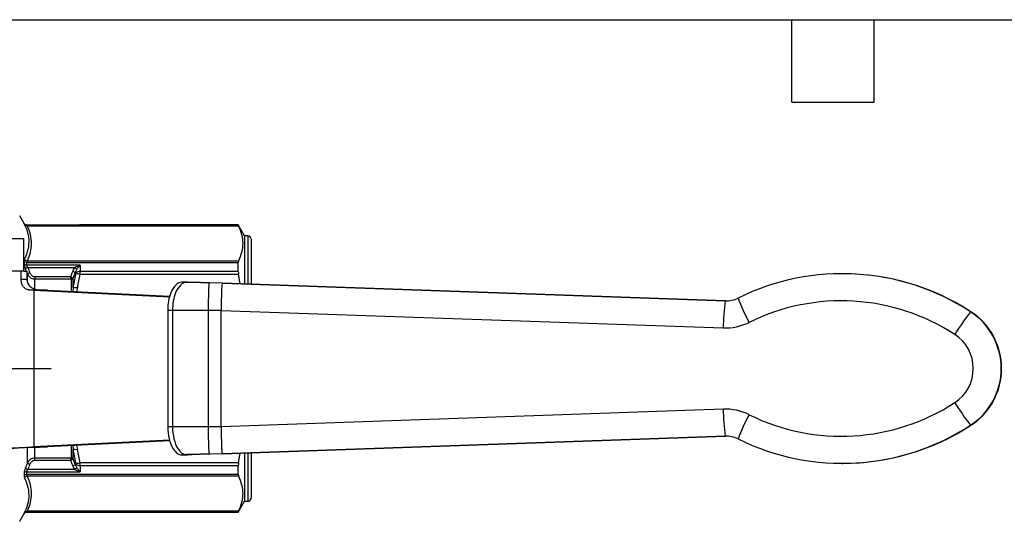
# Model space of a CAD drawing. Header units: inches. Extents: x 0.2 to 10.8, y 0.2 to 8.2.
# Tile 7 of 12: x 2.5 to 6.1, y 6.4 to 8.2. Entities that reach past the tile are written whole.
import ezdxf

# ---------------------------------------------------------------- set-up
doc = ezdxf.new("R2010")
doc.units = ezdxf.units.IN
doc.header["$MEASUREMENT"] = 0
doc.linetypes.add('SLD-Center', pattern=[0.75, 0.6, -0.05, 0.05, -0.05])
doc.linetypes.add('SLD-Solid', pattern=[0])
doc.layers.add('CENTER', color=40, linetype='SLD-Center')
doc.layers.add('TEXT', color=140, linetype='SLD-Solid', lineweight=25)

# ---------------------------------------------------------------- blocks, each defined once
blk = doc.blocks.new('SW_CENTERMARKSYMBOL_1')
at = {"layer": 'CENTER', "color": 0}
for p, q in [((0, 0.2), (0, 0.4346)), ((0, 0), (0, 0.1)), ((-0.2, 0), (-0.4346, 0)), ((0, 0), (-0.1, 0)), ((0, 0), (0, -0.1)), ((0, 0), (0.1, 0)), ((0.2, 0), (0.4346, 0)), ((0, -0.2), (0, -0.4346))]:
    blk.add_line(p, q, dxfattribs=at)

msp = doc.modelspace()

# ---------------------------------------------------------------- linework, layer by layer
for p, q in [((2.5601, 7.5072), (2.5425, 7.5376)), ((2.5585, 7.5099), (2.5585, 7.5096)), ((2.7632, 7.504), (2.5683, 7.504)), ((2.5687, 7.5037), (2.5687, 7.504)), ((2.5687, 7.504), (2.7626, 7.504)), ((3.3375, 7.5037), (2.5687, 7.5037)), ((2.5701, 7.5013), (3.3385, 7.5013)), ((3.3375, 7.5042), (2.7626, 7.5042)), ((2.7626, 7.5042), (2.7626, 7.504)), ((3.3602, 7.4648), (3.3375, 7.5042)), ((3.3375, 7.5037), (3.3375, 7.5042)), ((2.2443, 7.4549), (2.5571, 7.4549)), ((2.5571, 7.3368), (2.5571, 7.4549)), ((3.372, 7.4648), (3.3602, 7.4648)), ((3.3602, 7.4648), (3.3602, 7.2895)), ((3.372, 7.4648), (3.372, 7.2891)), ((3.3838, 7.453), (3.3838, 7.2887)), ((2.5585, 7.3715), (2.5585, 7.3618)), ((2.5625, 7.345), (2.5657, 7.3368)), ((2.5687, 7.3576), (2.5687, 7.3672)), ((2.5687, 7.3672), (3.3375, 7.3672)), ((2.7626, 7.3576), (2.5687, 7.3576)), ((3.3385, 7.3731), (2.5701, 7.3731)), ((2.5727, 7.3491), (2.7429, 7.3491)), ((2.7626, 7.3576), (2.7626, 7.3349)), ((3.3375, 7.3349), (3.3375, 7.3672)), ((2.5478, 7.3368), (2.5151, 7.3368)), ((2.5478, 7.3073), (2.5478, 7.3368)), ((2.5478, 7.3368), (2.5485, 7.3368)), ((2.5478, 7.3073), (2.5682, 7.3073)), ((2.5571, 7.3368), (2.5485, 7.3368)), ((2.5571, 7.3368), (2.5682, 7.3368)), ((2.5682, 7.3368), (2.5682, 7.3073)), ((2.5682, 7.3306), (2.5698, 7.3265)), ((2.5698, 7.3265), (2.5698, 7.2987)), ((2.7274, 7.3158), (2.5971, 7.3158)), ((2.5971, 7.308), (2.7292, 7.308)), ((2.5971, 7.2723), (2.5971, 7.308)), ((2.7297, 7.3064), (2.7297, 7.2627)), ((2.7365, 7.2753), (2.7365, 7.309)), ((2.7456, 7.3323), (2.7456, 7.3282)), ((2.7622, 7.3256), (3.3385, 7.3256)), ((3.3375, 7.3349), (2.7626, 7.3349)), ((3.3442, 7.2901), (3.3385, 7.3256)), ((5.535, 7.327), (5.5336, 7.327)), ((2.576, 7.2679), (2.614, 7.2679)), ((2.7365, 7.2753), (2.7358, 7.2624)), ((2.7509, 7.2617), (2.7536, 7.277)), ((3.1491, 7.2956), (3.1321, 7.2961)), ((3.1517, 7.2961), (3.1321, 7.2961)), ((3.1688, 7.2956), (3.1491, 7.2956)), ((3.1688, 7.2956), (3.1517, 7.2961)), ((3.1695, 7.2955), (3.1525, 7.2961)), ((3.2787, 7.2923), (3.2315, 7.2935)), ((3.2329, 7.2935), (3.2315, 7.2935)), ((3.2801, 7.2923), (3.2329, 7.2935)), ((5.1078, 7.2284), (3.2787, 7.2923)), ((3.2801, 7.2923), (3.2787, 7.2923)), ((3.2801, 7.2923), (5.1091, 7.2284)), ((2.5939, 7.2669), (2.5939, 6.6981)), ((2.5939, 7.2669), (3.0881, 7.2431)), ((2.6431, 7.2669), (2.5939, 7.2669)), ((2.6431, 7.2669), (3.0888, 7.2454)), ((5.1091, 7.2284), (5.1078, 7.2284)), ((5.1091, 7.2284), (5.1126, 7.2283)), ((3.0983, 7.1938), (3.081, 7.1938)), ((3.081, 7.1938), (3.081, 6.7712)), ((3.0983, 7.1938), (3.0983, 6.7712)), ((3.2753, 7.1938), (3.228, 7.1938)), ((3.228, 7.1938), (3.228, 6.7712)), ((3.2753, 6.7712), (3.2753, 7.1938)), ((3.2753, 7.1938), (5.1009, 7.13)), ((6.001, 7.1889), (5.9996, 7.1889)), ((5.1009, 6.835), (3.2753, 6.7712)), ((3.0983, 6.7712), (3.081, 6.7712)), ((3.2753, 6.7712), (3.228, 6.7712)), ((6.001, 6.7761), (5.9996, 6.7761)), ((3.2787, 6.6727), (5.1078, 6.7366)), ((5.1091, 6.7366), (3.2801, 6.6727)), ((5.1078, 6.7366), (5.1091, 6.7366)), ((5.1126, 6.7367), (5.1091, 6.7366)), ((2.576, 6.6971), (2.614, 6.6971)), ((3.0879, 6.7219), (2.5939, 6.6981)), ((2.5939, 6.6981), (2.6431, 6.6981)), ((2.5971, 6.657), (2.5971, 6.6952)), ((3.0884, 6.7195), (2.6431, 6.6981)), ((2.7297, 6.7023), (2.7297, 6.6586)), ((2.7358, 6.7026), (2.7365, 6.6897)), ((2.7536, 6.688), (2.7508, 6.7033)), ((2.5698, 6.6941), (2.5698, 6.6385)), ((2.7365, 6.6561), (2.7365, 6.6897)), ((3.1491, 6.6695), (3.1321, 6.6689)), ((3.1321, 6.6689), (3.1517, 6.6689)), ((3.1491, 6.6695), (3.1688, 6.6695)), ((3.1688, 6.6695), (3.1517, 6.6689)), ((3.1525, 6.6689), (3.1695, 6.6695)), ((3.2787, 6.6727), (3.2315, 6.6715)), ((3.2315, 6.6715), (3.2329, 6.6715)), ((3.2801, 6.6727), (3.2329, 6.6715)), ((3.2801, 6.6727), (3.2787, 6.6727)), ((3.3385, 6.6394), (3.3438, 6.6749)), ((3.3602, 6.6755), (3.3602, 6.5002)), ((3.372, 6.6759), (3.372, 6.5002)), ((3.3838, 6.6763), (3.3838, 6.512)), ((2.7292, 6.657), (2.5971, 6.657)), ((2.5971, 6.6492), (2.7274, 6.6492)), ((2.7456, 6.6368), (2.7456, 6.6327)), ((3.3385, 6.6394), (2.7622, 6.6394)), ((2.7626, 6.6302), (3.3375, 6.6302)), ((2.7626, 6.6302), (2.7626, 6.6074)), ((3.3375, 6.5978), (3.3375, 6.6302)), ((5.5336, 6.638), (5.535, 6.638)), ((2.5585, 6.6032), (2.5585, 6.5935)), ((2.5687, 6.5978), (2.5687, 6.6074)), ((2.5687, 6.6074), (2.7626, 6.6074)), ((3.3375, 6.5978), (2.5687, 6.5978)), ((2.5701, 6.592), (3.3385, 6.592)), ((2.7429, 6.6159), (2.5727, 6.6159)), ((3.3375, 6.4609), (3.3602, 6.5002)), ((3.3602, 6.5002), (3.372, 6.5002)), ((2.5425, 6.4274), (2.5601, 6.4578)), ((2.5585, 6.4555), (2.5585, 6.4551)), ((2.5683, 6.461), (2.7632, 6.461)), ((2.5687, 6.4614), (3.3375, 6.4614)), ((2.5687, 6.461), (2.5687, 6.4614)), ((2.7626, 6.461), (2.5687, 6.461)), ((3.3385, 6.4637), (2.5701, 6.4637)), ((2.7626, 6.461), (2.7626, 6.4609)), ((2.7626, 6.4609), (3.3375, 6.4609)), ((3.3375, 6.4609), (3.3375, 6.4614))]:
    msp.add_line(p, q)
for centre, radius, start, end in [((2.7626, 7.4845), 0.0197, 90, 96.7594), ((3.372, 7.453), 0.0118, 0, 90), ((5.5336, 6.4717), 0.8553, 56.9853, 116.2917), ((5.535, 6.4716), 0.8554, 56.9863, 89.9988), ((5.1112, 7.3267), 0.0983, 267.9994, 296.2919), ((5.8513, 7.5019), 0.7447, 200.7103, 208.1741), ((5.8125, 7.1298), 0.7117, 172.0335, 179.9786), ((5.5302, 6.4715), 0.757, 56.9854, 116.2916), ((6.7128, 6.6355), 0.9026, 142.1886, 148.5596), ((5.8655, 6.9825), 0.2461, 303.0224, 56.9776), ((5.8669, 6.9825), 0.2461, 303.0224, 56.9776), ((5.1078, 7.3265), 0.1966, 267.9994, 296.2919), ((5.8622, 6.9825), 0.1477, 303.0228, 56.9772), ((5.5302, 7.4935), 0.757, 243.7084, 303.0146), ((6.7128, 7.3295), 0.9026, 211.4404, 217.8114), ((5.1078, 6.6385), 0.1966, 63.7081, 92.0006), ((5.8125, 6.8352), 0.7117, 180.0214, 187.9665), ((5.8513, 6.4631), 0.7447, 151.8259, 159.2897), ((5.5336, 7.4934), 0.8553, 243.7084, 303.0146), ((5.535, 7.4934), 0.8554, 270.0011, 303.0138), ((5.1112, 6.6384), 0.0983, 63.7081, 92.0006), ((3.372, 6.512), 0.0118, 270, 0), ((2.7626, 6.4805), 0.0197, 263.2406, 270)]:
    msp.add_arc(centre, radius, start, end)
for points in [[(2.5687, 7.504), (2.5646, 7.504), (2.5605, 7.5064), (2.5585, 7.5099)], [(2.5585, 7.5096), (2.5585, 7.5093), (2.5589, 7.5082), (2.5598, 7.5063)], [(2.5701, 7.5013), (2.5692, 7.5027), (2.5687, 7.5035), (2.5687, 7.5037)], [(3.3375, 7.5037), (3.3375, 7.5035), (3.3378, 7.5027), (3.3385, 7.5013)], [(2.5598, 7.3795), (2.5589, 7.3776), (2.5585, 7.3749), (2.5585, 7.3715)], [(2.5687, 7.3672), (2.5646, 7.3672), (2.5605, 7.3689), (2.5585, 7.3715)], [(2.5585, 7.3618), (2.5585, 7.3574), (2.56, 7.351), (2.5625, 7.345)], [(2.5687, 7.3672), (2.5687, 7.3697), (2.5692, 7.3717), (2.5701, 7.3731)], [(2.5727, 7.3491), (2.5703, 7.3521), (2.5687, 7.3553), (2.5687, 7.3576)], [(2.58, 7.3305), (2.5776, 7.3367), (2.5752, 7.3429), (2.5727, 7.3491)], [(2.7429, 7.3491), (2.7397, 7.3454), (2.7372, 7.3409), (2.7354, 7.3363)], [(2.7429, 7.3491), (2.7458, 7.3466), (2.7487, 7.3441), (2.7503, 7.3427)], [(2.7456, 7.3323), (2.7467, 7.3361), (2.7483, 7.3397), (2.7503, 7.3427)], [(3.3385, 7.3731), (3.3378, 7.3716), (3.3375, 7.3697), (3.3375, 7.3672)], [(2.5971, 7.3158), (2.5971, 7.313), (2.5971, 7.3102), (2.5971, 7.308)], [(2.7354, 7.3363), (2.7327, 7.3295), (2.73, 7.3227), (2.7274, 7.3158)], [(2.7341, 7.3114), (2.7322, 7.3126), (2.7298, 7.3143), (2.7274, 7.3158)], [(2.7274, 7.3158), (2.7281, 7.3131), (2.7287, 7.3103), (2.7292, 7.308)], [(2.7292, 7.308), (2.731, 7.3087), (2.7328, 7.3099), (2.7341, 7.3114)], [(2.7292, 7.308), (2.7296, 7.3075), (2.7297, 7.3069), (2.7297, 7.3064)], [(2.7365, 7.309), (2.7361, 7.3097), (2.7354, 7.3105), (2.7341, 7.3114)], [(2.7365, 7.309), (2.7395, 7.3168), (2.7425, 7.3245), (2.7456, 7.3323)], [(2.7452, 7.3247), (2.7418, 7.3083), (2.7389, 7.2919), (2.7365, 7.2753)], [(2.7456, 7.3282), (2.7456, 7.3272), (2.7455, 7.326), (2.7452, 7.3247)], [(2.7536, 7.277), (2.756, 7.2933), (2.7589, 7.3095), (2.7622, 7.3256)], [(2.7622, 7.3256), (2.7625, 7.329), (2.7626, 7.3322), (2.7626, 7.3349)], [(3.3375, 7.3349), (3.3375, 7.3321), (3.3378, 7.329), (3.3385, 7.3256)], [(2.5939, 7.2669), (2.5881, 7.2672), (2.5821, 7.2676), (2.576, 7.2679)], [(2.614, 7.2679), (2.624, 7.2676), (2.6337, 7.2672), (2.6431, 7.2669)], [(3.2315, 7.2935), (3.2027, 7.2942), (3.1741, 7.2949), (3.1491, 7.2956)], [(3.2329, 7.2935), (3.2104, 7.2942), (3.1882, 7.2949), (3.1688, 7.2956)], [(3.228, 7.1938), (3.1829, 7.1938), (3.1379, 7.1938), (3.0983, 7.1938)], [(3.228, 6.7712), (3.1829, 6.7712), (3.1379, 6.7712), (3.0983, 6.7712)], [(2.7365, 6.6897), (2.7389, 6.6732), (2.7418, 6.6567), (2.7452, 6.6403)], [(2.7622, 6.6394), (2.7589, 6.6555), (2.756, 6.6717), (2.7536, 6.688)], [(3.2315, 6.6715), (3.2027, 6.6708), (3.1741, 6.6701), (3.1491, 6.6695)], [(3.2329, 6.6715), (3.2104, 6.6708), (3.1882, 6.6701), (3.1688, 6.6695)], [(2.5698, 6.6385), (2.5674, 6.6323), (2.5649, 6.6262), (2.5625, 6.62)], [(2.5727, 6.6159), (2.5752, 6.6221), (2.5776, 6.6283), (2.58, 6.6345)], [(2.7292, 6.657), (2.7287, 6.6548), (2.7281, 6.6519), (2.7274, 6.6492)], [(2.7274, 6.6492), (2.7298, 6.6508), (2.7322, 6.6524), (2.7341, 6.6536)], [(2.7274, 6.6492), (2.73, 6.6423), (2.7327, 6.6355), (2.7354, 6.6287)], [(2.7297, 6.6586), (2.7297, 6.6581), (2.7296, 6.6575), (2.7292, 6.657)], [(2.7341, 6.6536), (2.7328, 6.6551), (2.731, 6.6563), (2.7292, 6.657)], [(2.7341, 6.6536), (2.7354, 6.6545), (2.7361, 6.6553), (2.7365, 6.6561)], [(2.7354, 6.6287), (2.7372, 6.6241), (2.7397, 6.6197), (2.7429, 6.6159)], [(2.7456, 6.6327), (2.7425, 6.6405), (2.7395, 6.6483), (2.7365, 6.6561)], [(2.7452, 6.6403), (2.7455, 6.6391), (2.7456, 6.6378), (2.7456, 6.6368)], [(2.7503, 6.6223), (2.7483, 6.6254), (2.7467, 6.629), (2.7456, 6.6327)], [(2.7626, 6.6302), (2.7626, 6.6329), (2.7625, 6.6361), (2.7622, 6.6394)], [(3.3385, 6.6394), (3.3378, 6.636), (3.3375, 6.6329), (3.3375, 6.6302)], [(2.5625, 6.62), (2.56, 6.6141), (2.5585, 6.6076), (2.5585, 6.6032)], [(2.5687, 6.6074), (2.5646, 6.6074), (2.5605, 6.6057), (2.5585, 6.6032)], [(2.5585, 6.5935), (2.5585, 6.5901), (2.5589, 6.5874), (2.5598, 6.5855)], [(2.5687, 6.6074), (2.5687, 6.6097), (2.5703, 6.6129), (2.5727, 6.6159)], [(2.5701, 6.592), (2.5692, 6.5933), (2.5687, 6.5954), (2.5687, 6.5978)], [(3.3375, 6.5978), (3.3375, 6.5953), (3.3378, 6.5934), (3.3385, 6.592)], [(2.5585, 6.4551), (2.5605, 6.4587), (2.5646, 6.461), (2.5687, 6.461)], [(2.5598, 6.4587), (2.5589, 6.4568), (2.5585, 6.4557), (2.5585, 6.4555)], [(2.5687, 6.4614), (2.5687, 6.4615), (2.5692, 6.4623), (2.5701, 6.4637)], [(3.3385, 6.4637), (3.3378, 6.4623), (3.3375, 6.4615), (3.3375, 6.4614)]]:
    msp.add_open_spline(points, degree=3)
for points, knots in [([(2.5606, 7.5063), (2.5602, 7.5071), (2.5593, 7.5087), (2.5586, 7.5097), (2.5585, 7.5099), (2.5585, 7.5099)], [0, 0, 0, 0, 0.329303, 0.670867, 1, 1, 1, 1]), ([(2.5687, 7.5037), (2.5663, 7.5037), (2.5622, 7.5049), (2.5593, 7.508), (2.5585, 7.5096)], [0, 0, 0, 0, 0.571429, 1, 1, 1, 1]), ([(2.5598, 7.5063), (2.5685, 7.4882), (2.5811, 7.4456), (2.5713, 7.4032), (2.5598, 7.3795)], [0, 0, 0, 0, 0.366657, 0.855533, 0.855533, 0.855533, 0.855533]), ([(2.5701, 7.5013), (2.5683, 7.5012), (2.5641, 7.5018), (2.561, 7.5044), (2.5598, 7.5063)], [0, 0, 0, 0, 0.428571, 1, 1, 1, 1]), ([(2.5697, 7.5032), (2.5687, 7.5033), (2.5668, 7.5035), (2.5644, 7.5042), (2.5627, 7.505), (2.5616, 7.5057), (2.5606, 7.5065), (2.5603, 7.507), (2.5601, 7.5072)], [0, 0, 0, 0, 0.203164, 0.415975, 0.534693, 0.667426, 0.820218, 1, 1, 1, 1]), ([(2.5701, 7.3731), (2.5801, 7.3942), (2.5857, 7.4157), (2.5858, 7.4587), (2.5801, 7.4802), (2.5701, 7.5013)], [0, 0, 0, 0, 0.5, 0.5, 1, 1, 1, 1]), ([(3.3385, 7.3731), (3.3495, 7.3956), (3.3545, 7.4164), (3.3545, 7.458), (3.3495, 7.4787), (3.3385, 7.5013)], [0, 0, 0, 0, 0.5, 0.5, 1, 1, 1, 1]), ([(2.5701, 7.3731), (2.5677, 7.3732), (2.5635, 7.3748), (2.5607, 7.378), (2.5598, 7.3795)], [0, 0, 0, 0, 0.571429, 1, 1, 1, 1]), ([(2.5687, 7.3576), (2.5663, 7.3576), (2.5622, 7.3585), (2.5593, 7.3607), (2.5585, 7.3618)], [0, 0, 0, 0, 0.571429, 1, 1, 1, 1]), ([(2.5727, 7.3491), (2.5708, 7.3483), (2.5664, 7.3466), (2.5634, 7.3453), (2.5625, 7.345)], [0, 0, 0, 0, 0.428571, 1, 1, 1, 1]), ([(2.7626, 7.3576), (2.7625, 7.3575), (2.7623, 7.3575), (2.7555, 7.3553), (2.7487, 7.3524), (2.7429, 7.3491)], [0, 0, 0, 0, 0.00176764, 0.00176764, 0.06928478, 0.06928478, 0.06928478, 0.06928478]), ([(2.7503, 7.3427), (2.754, 7.3481), (2.7582, 7.3532), (2.7624, 7.3574), (2.7625, 7.3575), (2.7626, 7.3576)], [0, 0, 0, 0, 0.06751714, 0.06751714, 0.06928478, 0.06928478, 0.06928478, 0.06928478]), ([(2.576, 7.2679), (2.5718, 7.2682), (2.5677, 7.2697), (2.5605, 7.2746), (2.5574, 7.278), (2.5526, 7.2854), (2.5508, 7.2896), (2.5484, 7.2982), (2.5478, 7.3027), (2.5478, 7.3073)], [0, 0, 0, 0, 0.25, 0.25, 0.5, 0.5, 0.75, 0.75, 1, 1, 1, 1]), ([(2.5682, 7.3073), (2.5682, 7.3015), (2.5698, 7.2959), (2.5754, 7.286), (2.5793, 7.2818), (2.5882, 7.2751), (2.5932, 7.2725), (2.6035, 7.2691), (2.6087, 7.2681), (2.614, 7.2679)], [0, 0, 0, 0, 0.25, 0.25, 0.5, 0.5, 0.75, 0.75, 1, 1, 1, 1]), ([(2.58, 7.3305), (2.5775, 7.3296), (2.5732, 7.3278), (2.5705, 7.3268), (2.5698, 7.3265)], [0, 0, 0, 0, 0.571429, 1, 1, 1, 1]), ([(2.5698, 7.3265), (2.5725, 7.3212), (2.5774, 7.3149), (2.588, 7.3092), (2.5935, 7.308), (2.5971, 7.308)], [0, 0, 0, 0, 0.03455073, 0.04318841, 0.06046378, 0.06046378, 0.06046378, 0.06046378]), ([(2.5971, 7.3158), (2.5931, 7.3158), (2.5893, 7.3178), (2.5836, 7.3233), (2.5815, 7.3268), (2.58, 7.3305)], [0, 0, 0, 0, 0.5, 0.5, 1, 1, 1, 1]), ([(2.7297, 7.3064), (2.7313, 7.3064), (2.734, 7.3069), (2.7359, 7.3083), (2.7365, 7.309)], [0, 0, 0, 0, 0.571429, 1, 1, 1, 1]), ([(2.7354, 7.3363), (2.7373, 7.3356), (2.7416, 7.3338), (2.7447, 7.3326), (2.7456, 7.3323)], [0, 0, 0, 0, 0.428571, 1, 1, 1, 1]), ([(2.7622, 7.3256), (2.7583, 7.3263), (2.7513, 7.3267), (2.7466, 7.3255), (2.7452, 7.3247)], [0, 0, 0, 0, 0.571429, 1, 1, 1, 1]), ([(2.7626, 7.3349), (2.7597, 7.3349), (2.7528, 7.3338), (2.7476, 7.3305), (2.7456, 7.3282)], [0, 0, 0, 0, 0.428571, 1, 1, 1, 1]), ([(2.7365, 7.2753), (2.7379, 7.2761), (2.7427, 7.2776), (2.7496, 7.2775), (2.7536, 7.277)], [0, 0, 0, 0, 0.428571, 1, 1, 1, 1]), ([(3.1321, 7.2961), (3.1168, 7.2961), (3.1016, 7.2814), (3.0921, 7.2576), (3.0849, 7.2398), (3.081, 7.2168), (3.081, 7.1938)], [0, 0, 0, 0, 0.897598, 0.897598, 0.897598, 1.570796, 1.570796, 1.570796, 1.570796]), ([(3.1491, 7.2956), (3.1339, 7.2956), (3.1188, 7.281), (3.1093, 7.2573), (3.1022, 7.2396), (3.0983, 7.2167), (3.0983, 7.1938)], [0, 0, 0, 0, 0.897598, 0.897598, 0.897598, 1.570796, 1.570796, 1.570796, 1.570796]), ([(3.2315, 7.2935), (3.2305, 7.2935), (3.2287, 7.2686), (3.228, 7.2162), (3.228, 7.1938)], [-1.570796, -1.570796, -1.570796, -1.570796, -0.673198, 0, 0, 0, 0]), ([(3.2764, 7.2677), (3.2762, 7.2585), (3.2759, 7.247), (3.2755, 7.2217), (3.2753, 7.2077), (3.2753, 7.1938)], [0, 0, 0, 0, 0.5, 0.5, 1, 1, 1, 1]), ([(3.2787, 7.2923), (3.2784, 7.2923), (3.2781, 7.2901), (3.2773, 7.2817), (3.2769, 7.2755), (3.2764, 7.2677)], [0, 0, 0, 0, 0.5, 0.5, 1, 1, 1, 1]), ([(3.081, 6.7712), (3.081, 6.7406), (3.0883, 6.7103), (3.1002, 6.6912), (3.1091, 6.6769), (3.1206, 6.6689), (3.1321, 6.6689)], [-1.570796, -1.570796, -1.570796, -1.570796, -0.673198, -0.673198, -0.673198, 0, 0, 0, 0]), ([(3.0983, 6.7712), (3.0983, 6.7408), (3.1055, 6.7106), (3.1174, 6.6916), (3.1262, 6.6774), (3.1377, 6.6695), (3.1491, 6.6695)], [-1.570796, -1.570796, -1.570796, -1.570796, -0.673198, -0.673198, -0.673198, 0, 0, 0, 0]), ([(3.228, 6.7712), (3.228, 6.7414), (3.2289, 6.6896), (3.2307, 6.6715), (3.2315, 6.6715)], [0, 0, 0, 0, 0.897598, 1.570796, 1.570796, 1.570796, 1.570796]), ([(3.2753, 6.7712), (3.2753, 6.7573), (3.2755, 6.7434), (3.2759, 6.718), (3.2762, 6.7065), (3.2764, 6.6973)], [0, 0, 0, 0, 0.5, 0.5, 1, 1, 1, 1]), ([(2.5151, 6.6928), (2.5256, 6.6935), (2.536, 6.6942), (2.5564, 6.6957), (2.5664, 6.6964), (2.576, 6.6971)], [0, 0, 0, 0, 0.0796034, 0.0796034, 0.1592069, 0.1592069, 0.1592069, 0.1592069]), ([(2.614, 6.6971), (2.5984, 6.6964), (2.5822, 6.6957), (2.549, 6.6942), (2.5321, 6.6935), (2.5151, 6.6928)], [0, 0, 0, 0, 0.129171, 0.129171, 0.258342, 0.258342, 0.258342, 0.258342]), ([(2.576, 6.6971), (2.5791, 6.6973), (2.5821, 6.6974), (2.5881, 6.6978), (2.591, 6.698), (2.5939, 6.6981)], [0, 0, 0, 0, 0.02540212, 0.02540212, 0.05080423, 0.05080423, 0.05080423, 0.05080423]), ([(2.6431, 6.6981), (2.6384, 6.698), (2.6336, 6.6978), (2.6239, 6.6974), (2.619, 6.6973), (2.614, 6.6971)], [0, 0, 0, 0, 0.04124237, 0.04124237, 0.08248473, 0.08248473, 0.08248473, 0.08248473]), ([(3.2764, 6.6973), (3.2765, 6.696), (3.2766, 6.6933), (3.2768, 6.6897), (3.277, 6.6865), (3.2771, 6.6835), (3.2773, 6.681), (3.2775, 6.6787), (3.2777, 6.6769), (3.2779, 6.6753), (3.2781, 6.6741), (3.2783, 6.6733), (3.2785, 6.6728), (3.2786, 6.6727), (3.2787, 6.6727)], [0, 0, 0, 0, 0.0868529, 0.1730649, 0.2586363, 0.3435673, 0.4278584, 0.5115097, 0.5945215, 0.6768942, 0.7586281, 0.8397234, 0.9201806, 1, 1, 1, 1]), ([(2.7536, 6.688), (2.7496, 6.6875), (2.7427, 6.6875), (2.7379, 6.6889), (2.7365, 6.6897)], [0, 0, 0, 0, 0.571429, 1, 1, 1, 1]), ([(2.5971, 6.657), (2.5917, 6.657), (2.5794, 6.6528), (2.5725, 6.6438), (2.5698, 6.6385)], [0, 0, 0, 0, 0.02588824, 0.0604059, 0.0604059, 0.0604059, 0.0604059]), ([(2.58, 6.6345), (2.5782, 6.6352), (2.5738, 6.6369), (2.5707, 6.6381), (2.5698, 6.6385)], [0, 0, 0, 0, 0.428571, 1, 1, 1, 1]), ([(2.58, 6.6345), (2.5815, 6.6382), (2.5836, 6.6417), (2.5893, 6.6472), (2.5931, 6.6492), (2.5971, 6.6492)], [0, 0, 0, 0, 0.5, 0.5, 1, 1, 1, 1]), ([(2.5971, 6.6492), (2.5971, 6.6508), (2.5971, 6.6537), (2.5971, 6.6561), (2.5971, 6.657)], [0, 0, 0, 0, 0.571429, 1, 1, 1, 1]), ([(2.7365, 6.6561), (2.7359, 6.6567), (2.734, 6.6581), (2.7313, 6.6586), (2.7297, 6.6586)], [0, 0, 0, 0, 0.428571, 1, 1, 1, 1]), ([(2.7354, 6.6287), (2.7373, 6.6294), (2.7416, 6.6312), (2.7447, 6.6324), (2.7456, 6.6327)], [0, 0, 0, 0, 0.428571, 1, 1, 1, 1]), ([(2.7452, 6.6403), (2.7466, 6.6395), (2.7513, 6.6383), (2.7583, 6.6387), (2.7622, 6.6394)], [0, 0, 0, 0, 0.428571, 1, 1, 1, 1]), ([(2.7456, 6.6368), (2.7476, 6.6345), (2.7528, 6.6312), (2.7597, 6.6302), (2.7626, 6.6302)], [0, 0, 0, 0, 0.571429, 1, 1, 1, 1]), ([(2.5687, 6.5978), (2.5663, 6.5978), (2.5622, 6.5969), (2.5593, 6.5946), (2.5585, 6.5935)], [0, 0, 0, 0, 0.571429, 1, 1, 1, 1]), ([(2.5701, 6.592), (2.5683, 6.5918), (2.5641, 6.5906), (2.561, 6.5876), (2.5598, 6.5855)], [0, 0, 0, 0, 0.428571, 1, 1, 1, 1]), ([(2.5727, 6.6159), (2.5702, 6.6169), (2.5658, 6.6187), (2.5631, 6.6198), (2.5625, 6.62)], [0, 0, 0, 0, 0.571429, 1, 1, 1, 1]), ([(2.5701, 6.4637), (2.5801, 6.4849), (2.5858, 6.5063), (2.5857, 6.5493), (2.5801, 6.5708), (2.5701, 6.592)], [0, 0, 0, 0, 0.5, 0.5, 1, 1, 1, 1]), ([(2.7429, 6.6159), (2.7442, 6.617), (2.7471, 6.6195), (2.7494, 6.6215), (2.7503, 6.6223)], [0, 0, 0, 0, 0.428571, 1, 1, 1, 1]), ([(2.7429, 6.6159), (2.7487, 6.6126), (2.7555, 6.6097), (2.7623, 6.6075), (2.7625, 6.6075), (2.7626, 6.6074)], [-0.00176764, -0.00176764, -0.00176764, -0.00176764, 0.06574951, 0.06574951, 0.06751714, 0.06751714, 0.06751714, 0.06751714]), ([(2.7626, 6.6074), (2.7625, 6.6075), (2.7624, 6.6076), (2.7582, 6.6118), (2.754, 6.6169), (2.7503, 6.6223)], [-0.00176764, -0.00176764, -0.00176764, -0.00176764, 0, 0, 0.06751714, 0.06751714, 0.06751714, 0.06751714]), ([(3.3385, 6.4637), (3.3495, 6.4863), (3.3545, 6.5071), (3.3545, 6.5486), (3.3495, 6.5694), (3.3385, 6.592)], [0, 0, 0, 0, 0.5, 0.5, 1, 1, 1, 1]), ([(2.5598, 6.5855), (2.5713, 6.5618), (2.5811, 6.5194), (2.5685, 6.4768), (2.5598, 6.4587)], [0, 0, 0, 0, 0.488876, 0.855533, 0.855533, 0.855533, 0.855533]), ([(2.5585, 6.4555), (2.5593, 6.457), (2.5622, 6.4601), (2.5663, 6.4614), (2.5687, 6.4614)], [0, 0, 0, 0, 0.428571, 1, 1, 1, 1]), ([(2.5585, 6.4551), (2.5585, 6.4551), (2.5586, 6.4553), (2.5593, 6.4564), (2.5602, 6.458), (2.5606, 6.4587)], [0, 0, 0, 0, 0.329198, 0.670698, 1, 1, 1, 1]), ([(2.5598, 6.4587), (2.561, 6.4606), (2.5641, 6.4632), (2.5683, 6.4638), (2.5701, 6.4637)], [0, 0, 0, 0, 0.571429, 1, 1, 1, 1]), ([(2.5601, 6.4578), (2.5603, 6.458), (2.5606, 6.4585), (2.5616, 6.4593), (2.5627, 6.46), (2.5644, 6.4608), (2.5668, 6.4615), (2.5687, 6.4617), (2.5697, 6.4618)], [0, 0, 0, 0, 0.1797816, 0.3325743, 0.4653073, 0.5840248, 0.7968357, 1, 1, 1, 1])]:
    msp.add_open_spline(points, degree=3, knots=knots)
at = {"layer": 'TEXT'}
for p, q in [((0.25, 8.25), (10.75, 8.25)), ((5.35, 7.95), (5.35, 8.25)), ((5.65, 7.95), (5.65, 8.25)), ((5.35, 7.95), (5.65, 7.95))]:
    msp.add_line(p, q, dxfattribs=at)

# ---------------------------------------------------------------- block references
at = {"layer": 'CENTER'}
msp.add_blockref('SW_CENTERMARKSYMBOL_1', (2.2224, 6.9825), dxfattribs=at)

doc.saveas('drawing.dxf')
